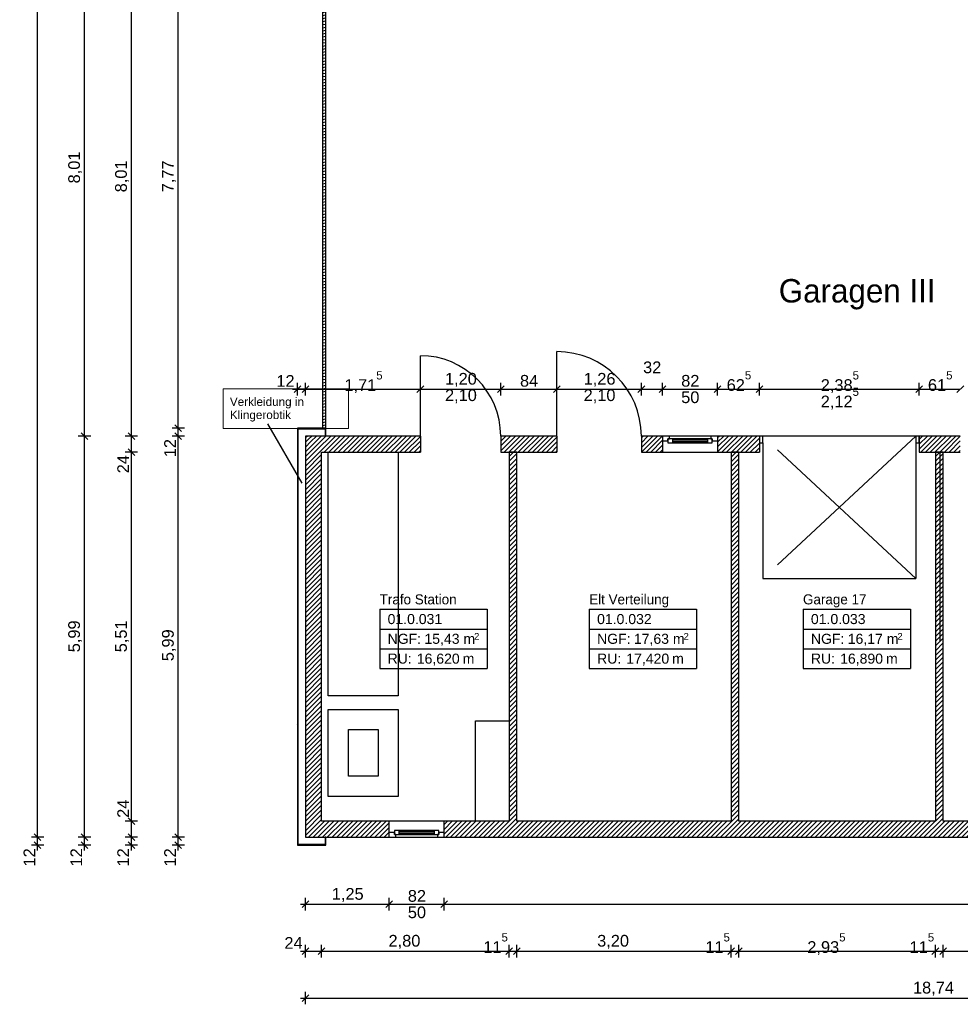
# Model space of a CAD drawing. Extents: x -73 to 183, y -4 to 85.
# Tile 1 of 98: x -73 to -59, y -4 to 11. Entities that reach past the tile are written whole.
import ezdxf

# ---------------------------------------------------------------- set-up
doc = ezdxf.new("R2010")
doc.units = 0
doc.header["$MEASUREMENT"] = 0
doc.linetypes.add('Strichlinie', pattern=[0.005644, 0.002822, -0.002822])
doc.linetypes.add('Wipeout_Contour', pattern=[1, 0, -1])
for name, color, linetype in [('0._EG_2_0', 7, 'Continuous'), ('0._EG_2_P_BM_AUSSEN', 7, 'Continuous'), ('0._EG_2_P_ZE_SYMBOL', 7, 'Continuous'), ('0._EG_2_P_ZE_TEXT', 7, 'Continuous'), ('0._EG_2_R_NT_AUSSENWAND', 7, 'Continuous'), ('0._EG_2_R_NT_HIDDEN', 7, 'Continuous'), ('0._EG_2_R_NT_INNENWAND', 7, 'Continuous'), ('0._EG_2_R_TR_AUSSENWAND', 7, 'Continuous'), ('0._EG_2_Räume', 7, 'Continuous')]:
    doc.layers.add(name, color=color, linetype=linetype)
doc.styles.add('ERSTELLTER_STIL_1', font='ARIAL.TTF')
doc.styles.add('ERSTELLTER_STIL_3', font='txt')
pattern_1 = [(45, (0, 0), (-0.03535534, 0.03535534), [])]
pattern_2 = [(135, (0, 0), (0.07071068, 0.07071068), [])]

msp = doc.modelspace()

# ---------------------------------------------------------------- hatches: boundary and pattern name
at = {"layer": '0._EG_2_R_NT_AUSSENWAND', "linetype": 'Continuous', "ltscale": 1000}
h = msp.add_hatch(dxfattribs=at)
h.set_pattern_fill('MW_Porenbeton_0002', color=256, style=0, pattern_type=2)
h.set_pattern_definition(pattern_2)
h.paths.add_polyline_path([(-68.594, 4.995), (-69.019, 4.995), (-69.009, 4.985), (-68.604, 4.985)], flags=0)
h = msp.add_hatch(dxfattribs=at)
h.set_pattern_fill('MW_Porenbeton_0002', color=256, style=0, pattern_type=2)
h.set_pattern_definition(pattern_2)
h.paths.add_polyline_path([(-69.019, 4.995), (-69.019, -1.235), (-69.009, -1.225), (-69.009, 4.985)], flags=0)
h = msp.add_hatch(dxfattribs=at)
h.set_pattern_fill('MW_Porenbeton_0002', color=256, style=0, pattern_type=2)
h.set_pattern_definition(pattern_2)
h.paths.add_polyline_path([(-68.594, 4.875), (-68.594, 4.995), (-68.604, 4.985), (-68.604, 4.875)], flags=0)
h = msp.add_hatch(dxfattribs=at)
h.set_pattern_fill('MW_Porenbeton_0002', color=256, style=0, pattern_type=2)
h.set_pattern_definition(pattern_2)
h.paths.add_polyline_path([(-68.604, -1.115), (-68.604, -1.225), (-68.594, -1.235), (-68.594, -1.115)], flags=0)
h = msp.add_hatch(dxfattribs=at)
h.set_pattern_fill('MW_Porenbeton_0002', color=256, style=0, pattern_type=2)
h.set_pattern_definition(pattern_2)
h.paths.add_polyline_path([(-68.604, -1.225), (-69.009, -1.225), (-69.019, -1.235), (-68.594, -1.235)], flags=0)
at = {"layer": '0._EG_2_R_NT_INNENWAND', "linetype": 'Continuous', "ltscale": 1000}
h = msp.add_hatch(dxfattribs=at)
h.set_pattern_fill('Holz__Vollholz__Hirnholz_32', color=256, style=0, pattern_type=2)
h.set_pattern_definition([(10, (0, 0), (-0.007814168, 0.044316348), [])])
h.paths.add_polyline_path([(-68.644, 12.765), (-68.644, 4.995), (-68.594, 4.995), (-68.594, 12.765)], flags=0)
h = msp.add_hatch(dxfattribs=at)
h.set_pattern_fill('MW_HLZ_0002', color=256, style=0, pattern_type=2)
h.set_pattern_definition(pattern_1)
h.paths.add_polyline_path([(-65.859, 4.635), (-65.859, -0.875), (-65.744, -0.875), (-65.744, 4.635)], flags=0)
h = msp.add_hatch(dxfattribs=at)
h.set_pattern_fill('MW_HLZ_0002', color=256, style=0, pattern_type=2)
h.set_pattern_definition(pattern_1)
h.paths.add_polyline_path([(-62.544, 4.635), (-62.544, -0.875), (-62.429, -0.875), (-62.429, 4.635)], flags=0)
h = msp.add_hatch(dxfattribs=at)
h.set_pattern_fill('MW_HLZ_0002', color=256, style=0, pattern_type=2)
h.set_pattern_definition(pattern_1)
h.paths.add_polyline_path([(-59.379, -0.875), (-59.379, 4.635), (-59.494, 4.635), (-59.494, -0.875)], flags=0)
at = {"layer": '0._EG_2_R_TR_AUSSENWAND', "linetype": 'Continuous', "ltscale": 1000}
h = msp.add_hatch(dxfattribs=at)
h.set_pattern_fill('MW_HLZ_0002', color=256, style=0, pattern_type=2)
h.set_pattern_definition(pattern_1)
h.paths.add_polyline_path([(-68.899, 4.875), (-68.659, 4.635), (-67.184, 4.635), (-67.184, 4.875)], flags=0)
h = msp.add_hatch(dxfattribs=at)
h.set_pattern_fill('MW_HLZ_0002', color=256, style=0, pattern_type=2)
h.set_pattern_definition(pattern_1)
h.paths.add_polyline_path([(-68.899, 4.875), (-68.899, -1.115), (-68.659, -0.875), (-68.659, 4.635)], flags=0)
h = msp.add_hatch(dxfattribs=at)
h.set_pattern_fill('MW_HLZ_0002', color=256, style=0, pattern_type=2)
h.set_pattern_definition(pattern_1)
h.paths.add_polyline_path([(-65.984, 4.875), (-65.984, 4.635), (-65.144, 4.635), (-65.144, 4.875)], flags=0)
h = msp.add_hatch(dxfattribs=at)
h.set_pattern_fill('MW_HLZ_0002', color=256, style=0, pattern_type=2)
h.set_pattern_definition(pattern_1)
h.paths.add_polyline_path([(-63.884, 4.875), (-63.884, 4.635), (-63.566, 4.635), (-63.566, 4.805), (-63.566, 4.875)], flags=0)
h = msp.add_hatch(dxfattribs=at)
h.set_pattern_fill('MW_HLZ_0002', color=256, style=0, pattern_type=2)
h.set_pattern_definition(pattern_1)
h.paths.add_polyline_path([(-62.746, 4.805), (-62.746, 4.635), (-62.121, 4.635), (-62.121, 4.775), (-62.121, 4.875), (-62.746, 4.875)], flags=0)
h = msp.add_hatch(dxfattribs=at)
h.set_pattern_fill('MW_HLZ_0002', color=256, style=0, pattern_type=2)
h.set_pattern_definition(pattern_1)
h.paths.add_polyline_path([(-59.736, 4.775), (-59.736, 4.635), (-59.121, 4.635), (-59.121, 4.775), (-59.121, 4.875), (-59.736, 4.875)], flags=0)
h = msp.add_hatch(dxfattribs=at)
h.set_pattern_fill('MW_HLZ_0002', color=256, style=0, pattern_type=2)
h.set_pattern_definition(pattern_1)
h.paths.add_polyline_path([(-68.899, -1.115), (-67.649, -1.115), (-67.649, -1.045), (-67.649, -0.875), (-68.659, -0.875)], flags=0)
h = msp.add_hatch(dxfattribs=at)
h.set_pattern_fill('MW_HLZ_0002', color=256, style=0, pattern_type=2)
h.set_pattern_definition(pattern_1)
h.paths.add_polyline_path([(-50.159, -0.875), (-66.829, -0.875), (-66.829, -1.045), (-66.829, -1.115), (-50.159, -1.115)], flags=0)

# ---------------------------------------------------------------- linework, layer by layer
at = {"layer": '0._EG_2_0', "linetype": 'Continuous', "ltscale": 1000}
for p, q in [((-67.184, 4.875), (-67.184, 4.635)), ((-65.984, 4.875), (-65.984, 4.635)), ((-65.144, 4.875), (-65.144, 4.635)), ((-63.884, 4.875), (-63.884, 4.635)), ((-63.566, 4.875), (-63.566, 4.805)), ((-62.746, 4.875), (-62.746, 4.805)), ((-62.121, 4.875), (-62.121, 4.775)), ((-59.736, 4.875), (-59.736, 4.775)), ((-63.566, 4.805), (-63.566, 4.635)), ((-62.746, 4.805), (-62.746, 4.635)), ((-62.121, 4.775), (-62.121, 4.635)), ((-59.736, 4.775), (-59.736, 4.635)), ((-67.649, -1.045), (-67.649, -0.875)), ((-66.829, -1.045), (-66.829, -0.875)), ((-67.649, -1.115), (-67.649, -1.045)), ((-66.829, -1.115), (-66.829, -1.045))]:
    msp.add_line(p, q, dxfattribs=at)
at = {"layer": '0._EG_2_P_BM_AUSSEN', "linetype": 'Continuous', "ltscale": 1000}
for p, q in [((-72.899, -1.115), (-72.899, 38.625)), ((-72.199, 4.875), (-72.199, 12.885)), ((-71.499, 4.875), (-71.499, 12.885)), ((-70.799, 4.995), (-70.799, 12.765)), ((-68.969, 5.625), (-69.069, 5.525)), ((-69.019, 5.481), (-69.019, 5.669)), ((-68.849, 5.625), (-68.949, 5.525)), ((-68.899, 5.481), (-68.899, 5.669)), ((-67.134, 5.625), (-67.234, 5.525)), ((-67.184, 5.481), (-67.184, 5.669)), ((-65.934, 5.625), (-66.034, 5.525)), ((-65.984, 5.481), (-65.984, 5.669)), ((-65.094, 5.625), (-65.194, 5.525)), ((-65.144, 5.481), (-65.144, 5.669)), ((-63.834, 5.625), (-63.934, 5.525)), ((-63.884, 5.481), (-63.884, 5.669)), ((-63.516, 5.625), (-63.616, 5.525)), ((-63.566, 5.481), (-63.566, 5.669)), ((-62.696, 5.625), (-62.796, 5.525)), ((-62.746, 5.481), (-62.746, 5.669)), ((-62.071, 5.625), (-62.171, 5.525)), ((-62.121, 5.481), (-62.121, 5.669)), ((-59.686, 5.625), (-59.786, 5.525)), ((-59.736, 5.481), (-59.736, 5.669)), ((-59.071, 5.625), (-59.171, 5.525)), ((-69.094, 5.575), (-69.019, 5.575)), ((-69.019, 5.575), (-68.899, 5.575)), ((-68.899, 5.575), (-67.184, 5.575)), ((-67.184, 5.575), (-65.984, 5.575)), ((-65.984, 5.575), (-65.144, 5.575)), ((-65.144, 5.575), (-63.884, 5.575)), ((-63.884, 5.575), (-63.566, 5.575)), ((-63.566, 5.575), (-62.746, 5.575)), ((-62.746, 5.575), (-62.121, 5.575)), ((-62.121, 5.575), (-59.736, 5.575)), ((-59.736, 5.575), (-59.121, 5.575)), ((-70.849, 5.045), (-70.749, 4.945)), ((-72.105, 4.875), (-72.292, 4.875)), ((-72.249, 4.925), (-72.149, 4.825)), ((-72.199, -1.115), (-72.199, 4.875)), ((-71.405, 4.875), (-71.592, 4.875)), ((-71.549, 4.925), (-71.449, 4.825)), ((-71.499, 4.635), (-71.499, 4.875)), ((-70.705, 4.995), (-70.892, 4.995)), ((-70.705, 4.875), (-70.892, 4.875)), ((-70.849, 4.925), (-70.749, 4.825)), ((-70.799, 4.875), (-70.799, 4.995)), ((-70.799, -1.115), (-70.799, 4.875)), ((-71.405, 4.635), (-71.592, 4.635)), ((-71.549, 4.685), (-71.449, 4.585)), ((-71.499, -0.875), (-71.499, 4.635)), ((-71.405, -0.875), (-71.592, -0.875)), ((-71.549, -0.825), (-71.449, -0.925)), ((-71.499, -1.115), (-71.499, -0.875)), ((-72.805, -1.115), (-72.992, -1.115)), ((-72.949, -1.065), (-72.849, -1.165)), ((-72.899, -1.235), (-72.899, -1.115)), ((-72.105, -1.115), (-72.292, -1.115)), ((-72.249, -1.065), (-72.149, -1.165)), ((-72.199, -1.235), (-72.199, -1.115)), ((-71.405, -1.115), (-71.592, -1.115)), ((-71.549, -1.065), (-71.449, -1.165)), ((-71.499, -1.235), (-71.499, -1.115)), ((-70.705, -1.115), (-70.892, -1.115)), ((-70.849, -1.065), (-70.749, -1.165)), ((-70.799, -1.235), (-70.799, -1.115)), ((-72.805, -1.235), (-72.992, -1.235)), ((-72.949, -1.185), (-72.849, -1.285)), ((-72.899, -1.31), (-72.899, -1.235)), ((-72.105, -1.235), (-72.292, -1.235)), ((-72.249, -1.185), (-72.149, -1.285)), ((-72.199, -1.31), (-72.199, -1.235)), ((-71.405, -1.235), (-71.592, -1.235)), ((-71.549, -1.185), (-71.449, -1.285)), ((-71.499, -1.31), (-71.499, -1.235)), ((-70.705, -1.235), (-70.892, -1.235)), ((-70.849, -1.185), (-70.749, -1.285)), ((-70.799, -1.31), (-70.799, -1.235)), ((-68.899, -2.209), (-68.899, -2.021)), ((-67.649, -2.209), (-67.649, -2.021)), ((-66.829, -2.209), (-66.829, -2.021)), ((-68.974, -2.115), (-68.899, -2.115)), ((-68.849, -2.065), (-68.949, -2.165)), ((-68.899, -2.115), (-67.649, -2.115)), ((-67.599, -2.065), (-67.699, -2.165)), ((-67.649, -2.115), (-66.829, -2.115)), ((-66.779, -2.065), (-66.879, -2.165)), ((-66.829, -2.115), (-50.159, -2.115)), ((-68.849, -2.765), (-68.949, -2.865)), ((-68.899, -2.909), (-68.899, -2.721)), ((-68.609, -2.765), (-68.709, -2.865)), ((-68.659, -2.909), (-68.659, -2.721)), ((-65.809, -2.765), (-65.909, -2.865)), ((-65.859, -2.909), (-65.859, -2.721)), ((-65.694, -2.765), (-65.794, -2.865)), ((-65.744, -2.909), (-65.744, -2.721)), ((-62.494, -2.765), (-62.594, -2.865)), ((-62.544, -2.909), (-62.544, -2.721)), ((-62.379, -2.765), (-62.479, -2.865)), ((-62.429, -2.909), (-62.429, -2.721)), ((-59.444, -2.765), (-59.544, -2.865)), ((-59.494, -2.909), (-59.494, -2.721)), ((-59.329, -2.765), (-59.429, -2.865)), ((-59.379, -2.909), (-59.379, -2.721)), ((-68.974, -2.815), (-68.899, -2.815)), ((-68.899, -2.815), (-68.659, -2.815)), ((-68.659, -2.815), (-65.859, -2.815)), ((-65.859, -2.815), (-65.744, -2.815)), ((-65.744, -2.815), (-62.544, -2.815)), ((-62.544, -2.815), (-62.429, -2.815)), ((-62.429, -2.815), (-59.494, -2.815)), ((-59.494, -2.815), (-59.379, -2.815)), ((-59.379, -2.815), (-56.429, -2.815)), ((-68.974, -3.515), (-68.899, -3.515)), ((-68.849, -3.465), (-68.949, -3.565)), ((-68.899, -3.609), (-68.899, -3.421)), ((-68.899, -3.515), (-50.159, -3.515))]:
    msp.add_line(p, q, dxfattribs=at)
at = {"layer": '0._EG_2_P_ZE_SYMBOL', "linetype": 'Continuous', "ltscale": 1000}
msp.add_line((-68.949, 4.173), (-69.459, 5.057), dxfattribs=at)
at = {"layer": '0._EG_2_P_ZE_TEXT', "color": 255, "linetype": 'Continuous', "lineweight": 18, "ltscale": 1000}
for p, q in [((-68.257, 5.579), (-70.128, 5.579)), ((-70.128, 5.579), (-70.128, 4.986)), ((-68.257, 4.986), (-68.257, 5.579)), ((-70.128, 4.986), (-68.257, 4.986))]:
    msp.add_line(p, q, dxfattribs=at)
at = {"layer": '0._EG_2_R_NT_AUSSENWAND', "linetype": 'Continuous', "ltscale": 1000}
for p, q in [((-68.594, 4.995), (-69.019, 4.995)), ((-69.019, 4.995), (-69.019, -1.235)), ((-69.009, 4.985), (-68.604, 4.985)), ((-69.009, -1.225), (-69.009, 4.985)), ((-68.604, 4.985), (-68.604, 4.875)), ((-68.604, 4.875), (-68.594, 4.875)), ((-68.594, 4.875), (-68.594, 4.995)), ((-68.604, -1.115), (-68.604, -1.225)), ((-68.594, -1.115), (-68.604, -1.115)), ((-68.594, -1.235), (-68.594, -1.115)), ((-69.019, -1.235), (-68.594, -1.235)), ((-68.604, -1.225), (-69.009, -1.225))]:
    msp.add_line(p, q, dxfattribs=at)
at = {"layer": '0._EG_2_R_NT_HIDDEN', "linetype": 'Strichlinie', "ltscale": 1000}
msp.add_line((-59.429, 4.635), (-59.429, -0.875), dxfattribs=at)
at = {"layer": '0._EG_2_R_NT_INNENWAND', "linetype": 'Continuous', "ltscale": 1000}
for p, q in [((-68.644, 12.765), (-68.644, 4.995)), ((-68.594, 4.995), (-68.594, 12.765)), ((-68.644, 4.995), (-68.594, 4.995)), ((-68.559, 4.635), (-67.515, 4.635)), ((-68.559, 0.995), (-68.559, 4.635)), ((-67.515, 4.635), (-67.515, 0.995)), ((-65.859, 4.635), (-65.859, -0.875)), ((-65.744, 4.635), (-65.859, 4.635)), ((-65.744, -0.875), (-65.744, 4.635)), ((-62.544, 4.635), (-62.544, -0.875)), ((-62.429, 4.635), (-62.544, 4.635)), ((-62.429, -0.875), (-62.429, 4.635)), ((-59.379, 4.635), (-59.494, 4.635)), ((-59.494, 4.635), (-59.494, -0.875)), ((-59.379, -0.875), (-59.379, 4.635)), ((-67.515, 0.995), (-68.559, 0.995)), ((-68.559, 0.795), (-67.515, 0.795)), ((-68.559, -0.505), (-68.559, 0.795)), ((-67.515, 0.795), (-67.515, -0.505)), ((-66.359, -0.875), (-66.359, 0.625)), ((-66.359, 0.625), (-65.859, 0.625)), ((-65.859, 0.625), (-65.859, -0.875)), ((-68.259, 0.495), (-67.815, 0.495)), ((-68.259, -0.205), (-68.259, 0.495)), ((-67.815, 0.495), (-67.815, -0.205)), ((-67.815, -0.205), (-68.259, -0.205)), ((-67.515, -0.505), (-68.559, -0.505)), ((-65.859, -0.875), (-66.359, -0.875))]:
    msp.add_line(p, q, dxfattribs=at)
at = {"layer": '0._EG_2_R_TR_AUSSENWAND', "linetype": 'Continuous', "ltscale": 1000}
for p, q in [((-67.184, 4.875), (-67.184, 6.075)), ((-65.144, 4.875), (-65.144, 6.135)), ((-67.184, 4.875), (-68.899, 4.875)), ((-68.899, 4.875), (-68.899, -1.115)), ((-65.144, 4.875), (-65.984, 4.875)), ((-63.566, 4.875), (-63.884, 4.875)), ((-63.566, 4.875), (-62.746, 4.875)), ((-62.121, 4.875), (-62.746, 4.875)), ((-59.121, 4.875), (-59.736, 4.875)), ((-68.659, 4.635), (-67.184, 4.635)), ((-68.659, -0.875), (-68.659, 4.635)), ((-65.984, 4.635), (-65.144, 4.635)), ((-63.884, 4.635), (-63.566, 4.635)), ((-63.566, 4.635), (-62.746, 4.635)), ((-62.746, 4.635), (-62.121, 4.635)), ((-59.736, 4.635), (-59.121, 4.635)), ((-67.649, -0.875), (-68.659, -0.875)), ((-66.829, -0.875), (-67.649, -0.875)), ((-65.859, -0.875), (-66.829, -0.875)), ((-62.544, -0.875), (-65.744, -0.875)), ((-59.494, -0.875), (-62.429, -0.875)), ((-56.429, -0.875), (-59.379, -0.875)), ((-68.899, -1.115), (-67.649, -1.115)), ((-66.829, -1.115), (-67.649, -1.115)), ((-66.829, -1.115), (-50.159, -1.115))]:
    msp.add_line(p, q, dxfattribs=at)
at = {"layer": '0._EG_2_R_TR_AUSSENWAND', "linetype": 'Strichlinie', "ltscale": 1000}
msp.add_line((-62.071, 2.75), (-59.786, 2.75), dxfattribs=at)
at = {"layer": '0._EG_2_R_TR_AUSSENWAND', "linetype": 'Continuous', "ltscale": 1000}
for centre, radius in [((-67.184, 4.875), 1.2), ((-65.144, 4.875), 1.26)]:
    msp.add_arc(centre, radius, 0, 90, dxfattribs=at)
at = {"layer": '0._EG_2_Räume', "linetype": 'Continuous', "ltscale": 1000}
for p, q in [((-67.791, 2.289), (-67.791, 1.405)), ((-67.791, 2.289), (-66.188, 2.289)), ((-66.188, 2.289), (-66.188, 1.405)), ((-64.663, 2.289), (-64.663, 1.405)), ((-64.663, 2.289), (-63.059, 2.289)), ((-63.059, 2.289), (-63.059, 1.405)), ((-61.47, 2.289), (-61.47, 1.405)), ((-61.47, 2.289), (-59.866, 2.289)), ((-59.866, 2.289), (-59.866, 1.405)), ((-67.791, 1.994), (-66.188, 1.994)), ((-64.663, 1.994), (-63.059, 1.994)), ((-61.47, 1.994), (-59.866, 1.994)), ((-67.791, 1.7), (-66.188, 1.7)), ((-64.663, 1.7), (-63.059, 1.7)), ((-61.47, 1.7), (-59.866, 1.7)), ((-67.791, 1.405), (-66.188, 1.405)), ((-64.663, 1.405), (-63.059, 1.405)), ((-61.47, 1.405), (-59.866, 1.405))]:
    msp.add_line(p, q, dxfattribs=at)

# ---------------------------------------------------------------- texts
at = {"layer": '0._EG_2_P_BM_AUSSEN', "linetype": 'Continuous', "char_height": 0.175, "attachment_point": 7, "rotation": 90, "style": 'ERSTELLTER_STIL_1'}
for s, insert in [('{8,01}', (-72.234, 8.647)), ('{7,77}', (-70.834, 8.514)), ('{8,01}', (-71.534, 8.514)), ('{12}', (-70.834, 4.559)), ('{24}', (-71.534, 4.319)), ('{5,99}', (-72.234, 1.647)), ('{5,51}', (-71.534, 1.647)), ('{5,99}', (-70.834, 1.514)), ('{24}', (-71.534, -0.825)), ('{12}', (-72.934, -1.551)), ('{12}', (-72.234, -1.551)), ('{12}', (-71.534, -1.551)), ('{12}', (-70.834, -1.551))]:
    msp.add_mtext(s, dxfattribs=dict(at, insert=insert))
at = {"layer": '0._EG_2_P_BM_AUSSEN', "linetype": 'Continuous', "char_height": 0.175, "attachment_point": 7, "style": 'ERSTELLTER_STIL_1'}
for s, insert in [('{32}', (-63.858, 5.811)), ('{12}', (-69.334, 5.61)), ('{1,71\\A1{\\H0.7x;\\S5^  ;}}', (-68.318, 5.516)), ('{1,20}', (-66.816, 5.61)), ('{84}', (-65.696, 5.61)), ('{1,26}', (-64.746, 5.61)), ('{82}', (-63.289, 5.61)), ('{62\\A1{\\H0.7x;\\S5^  ;}}', (-62.61, 5.547)), ('{2,38\\A1{\\H0.7x;\\S5^  ;}}', (-61.205, 5.516)), ('{61\\A1{\\H0.7x;\\S5^  ;}}', (-59.605, 5.547)), ('{2,10}', (-66.816, 5.365)), ('{2,10}', (-64.746, 5.365)), ('{50}', (-63.289, 5.365)), ('{2,12\\A1{\\H0.7x;\\S5^  ;}}', (-61.205, 5.271)), ('{1,25}', (-68.506, -2.08)), ('{82}', (-67.371, -2.08)), ('{50}', (-67.371, -2.325)), ('{24}', (-69.214, -2.78)), ('{2,80}', (-67.659, -2.78)), ('{11\\A1{\\H0.7x;\\S5^  ;}}', (-66.244, -2.842)), ('{3,20}', (-64.544, -2.78)), ('{11\\A1{\\H0.7x;\\S5^  ;}}', (-62.929, -2.842)), ('{2,93\\A1{\\H0.7x;\\S5^  ;}}', (-61.406, -2.874)), ('{11\\A1{\\H0.7x;\\S5^  ;}}', (-59.879, -2.842)), ('{18,74}', (-59.828, -3.48))]:
    msp.add_mtext(s, dxfattribs=dict(at, insert=insert))
at = {"layer": '0._EG_2_P_ZE_TEXT', "linetype": 'Continuous', "insert": (-61.832, 7.219), "char_height": 0.35, "attachment_point": 1, "style": 'ERSTELLTER_STIL_3'}
msp.add_mtext('{Garagen III}', dxfattribs=at)
at = {"layer": '0._EG_2_P_ZE_TEXT', "linetype": 'Continuous', "insert": (-70.028, 5.45), "char_height": 0.125, "width": 1.67068, "attachment_point": 1, "line_spacing_factor": 0.940037, "style": 'ERSTELLTER_STIL_1'}
msp.add_mtext('{Verkleidung in Klingerobtik}', dxfattribs=at)
at = {"layer": '0._EG_2_Räume', "linetype": 'Continuous'}
for s, insert, char_height, attachment_point, style in [('{Trafo Station}', (-67.791, 2.512), 0.15, 1, 'ERSTELLTER_STIL_3'), ('{Elt Verteilung}', (-64.663, 2.512), 0.15, 1, 'ERSTELLTER_STIL_3'), ('{Garage 17}', (-61.47, 2.512), 0.15, 1, 'ERSTELLTER_STIL_3'), ('{01.0.031 }', (-67.673, 2.218), 0.15, 1, 'ERSTELLTER_STIL_1'), ('{01.0.032 }', (-64.545, 2.218), 0.15, 1, 'ERSTELLTER_STIL_1'), ('{01.0.033 }', (-61.352, 2.218), 0.15, 1, 'ERSTELLTER_STIL_1'), ('{NGF: }', (-67.673, 1.923), 0.15, 1, 'ERSTELLTER_STIL_1'), ('{15,43 m}', (-67.123, 1.923), 0.15, 1, 'ERSTELLTER_STIL_1'), ('{2}', (-66.381, 1.935), 0.1, 1, 'ERSTELLTER_STIL_1'), ('{NGF: }', (-64.545, 1.923), 0.15, 1, 'ERSTELLTER_STIL_1'), ('{17,63 m}', (-63.995, 1.923), 0.15, 1, 'ERSTELLTER_STIL_1'), ('{2}', (-63.253, 1.935), 0.1, 1, 'ERSTELLTER_STIL_1'), ('{NGF: }', (-61.352, 1.923), 0.15, 1, 'ERSTELLTER_STIL_1'), ('{16,17 m}', (-60.802, 1.923), 0.15, 1, 'ERSTELLTER_STIL_1'), ('{2}', (-60.06, 1.935), 0.1, 1, 'ERSTELLTER_STIL_1'), ('{RU: }', (-67.673, 1.628), 0.15, 1, 'ERSTELLTER_STIL_1'), ('{16,620}', (-67.237, 1.449), 0.15, 7, 'ERSTELLTER_STIL_1'), ('{RU: }', (-64.545, 1.628), 0.15, 1, 'ERSTELLTER_STIL_1'), ('{17,420}', (-64.109, 1.449), 0.15, 7, 'ERSTELLTER_STIL_1'), ('{RU: }', (-61.352, 1.628), 0.15, 1, 'ERSTELLTER_STIL_1'), ('{16,890}', (-60.916, 1.449), 0.15, 7, 'ERSTELLTER_STIL_1'), ('{ m}', (-66.61, 1.628), 0.15, 1, 'ERSTELLTER_STIL_1'), ('{ m}', (-63.482, 1.628), 0.15, 1, 'ERSTELLTER_STIL_1'), ('{ m}', (-60.289, 1.628), 0.15, 1, 'ERSTELLTER_STIL_1')]:
    msp.add_mtext(s, dxfattribs=dict(at, insert=insert, char_height=char_height, attachment_point=attachment_point, style=style))

# ---------------------------------------------------------------- next in the draw order: wipeouts: each hides what was drawn before it
at = {"color": 254, "linetype": 'Wipeout_Contour', "lineweight": 0, "ltscale": 253.378803}
msp.add_wipeout([(-63.466, 4.875), (-63.466, 4.835), (-62.846, 4.835), (-62.846, 4.875)], dxfattribs=at).dxf.layer = '0._EG_2_R_TR_AUSSENWAND'
at = {"color": 254, "linetype": 'Wipeout_Contour', "lineweight": 0, "ltscale": 249.141736}
msp.add_wipeout([(-62.121, 4.775), (-62.071, 4.775), (-62.071, 4.875), (-62.121, 4.875)], dxfattribs=at).dxf.layer = '0._EG_2_R_TR_AUSSENWAND'
at = {"color": 254, "linetype": 'Wipeout_Contour', "lineweight": 0, "ltscale": 239.831225}
msp.add_wipeout([(-59.736, 4.875), (-59.786, 4.875), (-59.786, 4.775), (-59.736, 4.775)], dxfattribs=at).dxf.layer = '0._EG_2_R_TR_AUSSENWAND'
at = {"color": 254, "linetype": 'Wipeout_Contour', "lineweight": 0, "ltscale": 268.997696}
msp.add_wipeout([(-66.929, -1.115), (-66.929, -1.075), (-67.549, -1.075), (-67.549, -1.115)], dxfattribs=at).dxf.layer = '0._EG_2_R_TR_AUSSENWAND'

# ---------------------------------------------------------------- next in the draw order: linework, layer by layer
at = {"layer": '0._EG_2_R_TR_AUSSENWAND', "linetype": 'Continuous', "ltscale": 1000}
for p, q in [((-62.071, 4.875), (-62.121, 4.875)), ((-62.121, 4.875), (-62.121, 4.775)), ((-62.121, 4.875), (-62.121, 4.775)), ((-62.071, 4.775), (-62.071, 4.875)), ((-59.786, 4.875), (-62.071, 4.875)), ((-59.736, 4.875), (-59.786, 4.875)), ((-59.786, 4.875), (-59.786, 4.775)), ((-59.736, 4.775), (-59.736, 4.875)), ((-59.736, 4.875), (-59.736, 4.775)), ((-62.121, 4.775), (-62.071, 4.775)), ((-59.786, 4.775), (-59.736, 4.775))]:
    msp.add_line(p, q, dxfattribs=at)
at = {"layer": '0._EG_2_R_TR_AUSSENWAND', "linetype": 'Strichlinie', "ltscale": 1000}
for p, q in [((-59.786, 4.875), (-62.071, 2.75)), ((-59.786, 2.75), (-62.071, 4.875)), ((-62.071, 4.775), (-62.071, 2.75)), ((-59.786, 4.775), (-59.786, 2.75))]:
    msp.add_line(p, q, dxfattribs=at)

# ---------------------------------------------------------------- next in the draw order: wipeouts: each hides what was drawn before it
at = {"color": 254, "linetype": 'Wipeout_Contour', "lineweight": 0, "ltscale": 382.737175}
msp.add_wipeout([(-63.566, 4.805), (-63.486, 4.805), (-63.486, 4.835), (-63.466, 4.835), (-63.466, 4.875), (-63.566, 4.875)], dxfattribs=at).dxf.layer = '0._EG_2_R_TR_AUSSENWAND'
at = {"color": 254, "linetype": 'Wipeout_Contour', "lineweight": 0, "ltscale": 377.353021}
msp.add_wipeout([(-62.746, 4.875), (-62.846, 4.875), (-62.846, 4.835), (-62.826, 4.835), (-62.826, 4.805), (-62.746, 4.805)], dxfattribs=at).dxf.layer = '0._EG_2_R_TR_AUSSENWAND'
at = {"color": 254, "linetype": 'Wipeout_Contour', "lineweight": 0, "ltscale": 406.189097}
msp.add_wipeout([(-67.649, -1.115), (-67.549, -1.115), (-67.549, -1.075), (-67.569, -1.075), (-67.569, -1.045), (-67.649, -1.045)], dxfattribs=at).dxf.layer = '0._EG_2_R_TR_AUSSENWAND'
at = {"color": 254, "linetype": 'Wipeout_Contour', "lineweight": 0, "ltscale": 400.789863}
msp.add_wipeout([(-66.829, -1.045), (-66.909, -1.045), (-66.909, -1.075), (-66.929, -1.075), (-66.929, -1.115), (-66.829, -1.115)], dxfattribs=at).dxf.layer = '0._EG_2_R_TR_AUSSENWAND'

# ---------------------------------------------------------------- next in the draw order: linework, layer by layer
at = {"layer": '0._EG_2_R_TR_AUSSENWAND', "linetype": 'Continuous', "ltscale": 1000}
for p, q in [((-63.566, 4.875), (-63.566, 4.805)), ((-62.746, 4.875), (-62.746, 4.805)), ((-67.649, -1.115), (-67.649, -1.045)), ((-66.829, -1.115), (-66.829, -1.045))]:
    msp.add_line(p, q, dxfattribs=at)

# ---------------------------------------------------------------- next in the draw order: wipeouts: each hides what was drawn before it
at = {"color": 254, "linetype": 'Wipeout_Contour', "lineweight": 0, "ltscale": 253.36947}
msp.add_wipeout([(-63.416, 4.835), (-63.416, 4.815), (-62.896, 4.815), (-62.896, 4.835)], dxfattribs=at).dxf.layer = '0._EG_2_R_TR_AUSSENWAND'
at = {"color": 254, "linetype": 'Wipeout_Contour', "lineweight": 0, "ltscale": 268.995793}
msp.add_wipeout([(-66.979, -1.075), (-66.979, -1.055), (-67.499, -1.055), (-67.499, -1.075)], dxfattribs=at).dxf.layer = '0._EG_2_R_TR_AUSSENWAND'

# ---------------------------------------------------------------- next in the draw order: wipeouts: each hides what was drawn before it
at = {"color": 254, "linetype": 'Wipeout_Contour', "lineweight": 0, "ltscale": 253.357327}
msp.add_wipeout([(-63.416, 4.795), (-63.416, 4.775), (-62.896, 4.775), (-62.896, 4.795)], dxfattribs=at).dxf.layer = '0._EG_2_R_TR_AUSSENWAND'
at = {"color": 254, "linetype": 'Wipeout_Contour', "lineweight": 0, "ltscale": 268.993311}
msp.add_wipeout([(-66.979, -1.035), (-66.979, -1.015), (-67.499, -1.015), (-67.499, -1.035)], dxfattribs=at).dxf.layer = '0._EG_2_R_TR_AUSSENWAND'

# ---------------------------------------------------------------- next in the draw order: wipeouts: each hides what was drawn before it
at = {"color": 254, "linetype": 'Wipeout_Contour', "lineweight": 0, "ltscale": 254.539487}
msp.add_wipeout([(-63.486, 4.835), (-63.486, 4.775), (-63.416, 4.775), (-63.416, 4.835)], dxfattribs=at).dxf.layer = '0._EG_2_R_TR_AUSSENWAND'
at = {"color": 254, "linetype": 'Wipeout_Contour', "lineweight": 0, "ltscale": 252.186364}
msp.add_wipeout([(-62.896, 4.835), (-62.896, 4.775), (-62.826, 4.775), (-62.826, 4.835)], dxfattribs=at).dxf.layer = '0._EG_2_R_TR_AUSSENWAND'
at = {"color": 254, "linetype": 'Wipeout_Contour', "lineweight": 0, "ltscale": 270.174484}
msp.add_wipeout([(-67.499, -1.075), (-67.499, -1.015), (-67.569, -1.015), (-67.569, -1.075)], dxfattribs=at).dxf.layer = '0._EG_2_R_TR_AUSSENWAND'
at = {"color": 254, "linetype": 'Wipeout_Contour', "lineweight": 0, "ltscale": 267.814834}
msp.add_wipeout([(-66.909, -1.075), (-66.909, -1.015), (-66.979, -1.015), (-66.979, -1.075)], dxfattribs=at).dxf.layer = '0._EG_2_R_TR_AUSSENWAND'

# ---------------------------------------------------------------- next in the draw order: wipeouts: each hides what was drawn before it
at = {"color": 254, "linetype": 'Wipeout_Contour', "lineweight": 0, "ltscale": 253.363386}
msp.add_wipeout([(-63.416, 4.795), (-62.896, 4.795), (-62.896, 4.815), (-63.416, 4.815)], dxfattribs=at).dxf.layer = '0._EG_2_R_TR_AUSSENWAND'
at = {"color": 254, "linetype": 'Wipeout_Contour', "lineweight": 0, "ltscale": 268.99454}
msp.add_wipeout([(-66.979, -1.035), (-67.499, -1.035), (-67.499, -1.055), (-66.979, -1.055)], dxfattribs=at).dxf.layer = '0._EG_2_R_TR_AUSSENWAND'

# ---------------------------------------------------------------- next in the draw order: linework, layer by layer
at = {"layer": '0._EG_2_R_TR_AUSSENWAND', "linetype": 'Continuous', "ltscale": 1000}
for p, q in [((-63.466, 4.875), (-63.566, 4.875)), ((-62.846, 4.875), (-63.466, 4.875)), ((-63.466, 4.835), (-63.466, 4.875)), ((-62.746, 4.875), (-62.846, 4.875)), ((-62.846, 4.875), (-62.846, 4.835)), ((-63.566, 4.805), (-63.486, 4.805)), ((-63.486, 4.805), (-63.486, 4.835)), ((-63.486, 4.835), (-63.466, 4.835)), ((-63.486, 4.835), (-63.486, 4.775)), ((-63.416, 4.835), (-63.486, 4.835)), ((-63.486, 4.775), (-63.416, 4.775)), ((-62.896, 4.835), (-63.416, 4.835)), ((-63.416, 4.775), (-63.416, 4.835)), ((-62.896, 4.815), (-63.416, 4.815)), ((-63.416, 4.795), (-62.896, 4.795)), ((-63.416, 4.775), (-62.896, 4.775)), ((-62.896, 4.835), (-62.896, 4.775)), ((-62.826, 4.835), (-62.896, 4.835)), ((-62.896, 4.775), (-62.826, 4.775)), ((-62.846, 4.835), (-62.826, 4.835)), ((-62.826, 4.835), (-62.826, 4.805)), ((-62.826, 4.775), (-62.826, 4.835)), ((-62.826, 4.805), (-62.746, 4.805)), ((-67.499, -1.015), (-67.569, -1.015)), ((-67.569, -1.015), (-67.569, -1.075)), ((-66.979, -1.015), (-67.499, -1.015)), ((-67.499, -1.075), (-67.499, -1.015)), ((-66.909, -1.015), (-66.979, -1.015)), ((-66.979, -1.015), (-66.979, -1.075)), ((-66.909, -1.075), (-66.909, -1.015)), ((-67.569, -1.045), (-67.649, -1.045)), ((-67.649, -1.115), (-67.549, -1.115)), ((-67.569, -1.075), (-67.569, -1.045)), ((-67.549, -1.075), (-67.569, -1.075)), ((-67.569, -1.075), (-67.499, -1.075)), ((-67.549, -1.115), (-67.549, -1.075)), ((-67.549, -1.115), (-66.929, -1.115)), ((-66.979, -1.035), (-67.499, -1.035)), ((-67.499, -1.055), (-66.979, -1.055)), ((-67.499, -1.075), (-66.979, -1.075)), ((-66.979, -1.075), (-66.909, -1.075)), ((-66.909, -1.075), (-66.929, -1.075)), ((-66.929, -1.075), (-66.929, -1.115)), ((-66.929, -1.115), (-66.829, -1.115)), ((-66.829, -1.045), (-66.909, -1.045)), ((-66.909, -1.045), (-66.909, -1.075))]:
    msp.add_line(p, q, dxfattribs=at)

doc.saveas('drawing.dxf')
